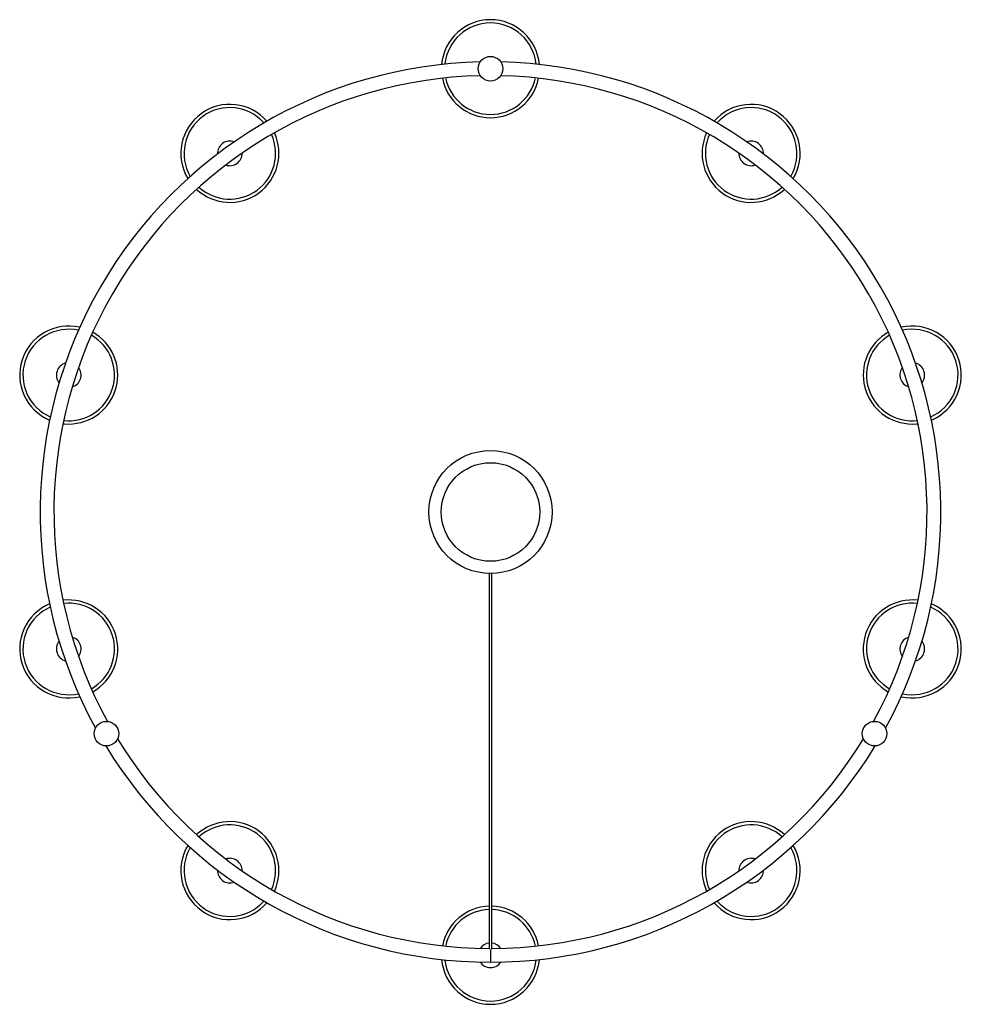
# Paper-space layout '_Superior' of a CAD drawing. Header units: millimetres. Extents: x -441 to 515, y -1414 to -414.
import ezdxf

# ---------------------------------------------------------------- set-up
doc = ezdxf.new("R2010")
doc.units = ezdxf.units.MM

psp = doc.layouts.new('_Superior')

# ---------------------------------------------------------------- linework, layer by layer
at = {"color": 7, "linetype": 'Continuous', "lineweight": 25}
for p, q in [((-387.6, -786.92), (-386.81, -786.65)), ((468.08, -1065.11), (469.14, -1064.76))]:
    psp.add_line(p, q, dxfattribs=at)
at = {"color": 8, "linetype": 'Continuous', "lineweight": 25}
psp.add_line((36.78, -1358.23), (36.78, -1371), dxfattribs=at)
at = {"color": 7, "linetype": 'Continuous', "lineweight": 25, "flags": 128}
for points in [[(-397.05, -824.35), (-395.41, -824.52), (-391.19, -824.7)], [(464.76, -824.69), (468.98, -824.52), (470.61, -824.35)], [(-231.85, -1266.26), (-229.83, -1265.74), (-227.72, -1265.56)], [(301.29, -1265.56), (303.4, -1265.74), (305.41, -1266.26)]]:
    psp.add_lwpolyline(points, dxfattribs=at)
at = {"color": 7, "linetype": 'Continuous', "lineweight": 25}
for centre, radius in [((36.78, -464), 12.5), ((36.78, -914), 62.5), ((36.78, -914), 50), ((-352.93, -1139), 12.5), ((426.49, -1139), 12.5)]:
    psp.add_circle(centre, radius, dxfattribs=at)
for centre, radius, start, end in [((36.78, -464), 49.75, 4.96265, 175.03735), ((36.78, -464), 46.45, 5.75446, 174.24554), ((36.78, -914), 457, 91.30848, 208.69152), ((36.78, -914), 457, 331.30848, 88.69152), ((36.78, -914), 443, 91.32899, 208.67101), ((36.78, -464), 49.75, 191.23777, 348.76223), ((36.78, -464), 46.45, 191.60369, 348.39631), ((36.78, -914), 443, 331.32899, 88.67101), ((-227.72, -549.94), 49.75, 40.96336, 211.03669), ((-227.72, -549.94), 46.45, 41.75522, 210.24483), ((301.28, -549.94), 49.75, 328.96199, 139.03806), ((301.28, -549.94), 46.45, 329.75375, 138.2463), ((-227.72, -549.94), 49.75, 227.23712, 24.76293), ((301.28, -549.94), 49.75, 155.23847, 312.76158), ((-227.72, -549.94), 46.45, 227.60299, 24.39706), ((-227.72, -549.94), 12.5, 69.40234, 182.59771), ((301.28, -549.94), 46.45, 155.60444, 312.39561), ((301.28, -549.94), 12.5, 357.39578, 110.60427), ((-227.72, -549.94), 12.5, 250.71449, 1.28556), ((301.28, -549.94), 12.5, 178.72094, 289.27911), ((-391.19, -774.94), 49.75, 76.96385, 247.03633), ((-391.19, -774.94), 46.45, 77.75574, 246.24444), ((464.76, -774.94), 49.75, 292.96163, 103.03855), ((464.76, -774.94), 46.45, 293.75335, 102.24682), ((-391.19, -774.94), 46.45, 263.6026, 60.39757), ((-391.19, -774.94), 49.75, 270, 60.76341), ((464.76, -774.94), 49.75, 119.23895, 270), ((464.76, -774.94), 46.45, 119.60495, 276.39523), ((-391.19, -774.94), 12.5, 105.40442, 218.59575), ((-391.19, -774.94), 12.5, 286.71256, 37.28762), ((464.76, -774.94), 12.5, 142.723, 253.27718), ((464.76, -774.94), 12.5, 321.39382, 74.60636), ((-391.19, -1053.06), 49.75, 112.96392, 283.03641), ((-391.19, -1053.06), 49.75, 299.23685, 96.76349), ((-391.19, -1053.06), 46.45, 299.60268, 96.39765), ((464.76, -1053.06), 49.75, 83.23903, 240.7613), ((464.76, -1053.06), 46.45, 83.60503, 240.3953), ((464.76, -1053.06), 49.75, 256.96171, 67.03863), ((-391.19, -1053.06), 46.45, 113.75582, 282.24452), ((464.76, -1053.06), 46.45, 257.75343, 66.2469), ((-391.19, -1053.06), 12.5, 141.4045, 254.59583), ((-391.19, -1053.06), 12.5, 322.71264, 73.2877), ((464.76, -1053.06), 12.5, 106.72308, 217.27726), ((464.76, -1053.06), 12.5, 285.3939, 38.60643), ((36.78, -914), 443, 211.32899, 269.80609), ((36.78, -914), 443, 270.19427, 328.67101), ((36.78, -914), 457, 211.30848, 328.69152), ((-227.72, -1278.06), 49.75, 335.23733, 132.76313), ((301.29, -1278.06), 49.75, 47.23868, 204.76178), ((-227.72, -1278.06), 46.45, 335.60319, 132.39727), ((301.29, -1278.06), 46.45, 47.60464, 204.39582), ((-227.72, -1278.06), 49.75, 148.96356, 319.0369), ((-227.72, -1278.06), 46.45, 149.75542, 318.24504), ((301.29, -1278.06), 49.75, 220.96219, 31.03827), ((301.29, -1278.06), 46.45, 221.75395, 30.24651), ((-227.72, -1278.06), 12.5, 358.71469, 109.28577), ((301.29, -1278.06), 12.5, 70.72115, 181.27931), ((-227.72, -1278.06), 12.5, 177.40254, 290.59792), ((301.29, -1278.06), 12.5, 249.39599, 2.60447), ((36.78, -1364), 49.75, 91.7289, 168.76248), ((36.78, -1364), 46.45, 91.86316, 168.39657), ((36.78, -1364), 46.45, 11.60394, 88.14721), ((36.78, -1364), 49.75, 11.23803, 88.26765), ((36.78, -1364), 12.5, 96.95818, 145.28256), ((36.78, -1364), 12.5, 34.71794, 83.08098), ((36.78, -1364), 49.75, 184.9629, 355.03761), ((36.78, -1364), 46.45, 185.75471, 354.2458), ((36.78, -1364), 12.5, 213.39929, 326.60122)]:
    psp.add_arc(centre, radius, start, end, dxfattribs=at)
for points, knots in [([(35.28, -976.39), (35.28, -977.66), (35.28, -982.12), (35.28, -989.74), (35.28, -999.02), (35.28, -1007.88), (35.28, -1016.1), (35.28, -1023.96), (35.28, -1031.13), (35.28, -1037.54), (35.28, -1042.91), (35.28, -1047.42), (35.28, -1051.62), (35.28, -1055.46), (35.28, -1059.09), (35.28, -1062.23), (35.28, -1065.19), (35.28, -1068.07), (35.28, -1071.35), (35.28, -1075.19), (35.28, -1079.75), (35.28, -1084.8), (35.28, -1090.25), (35.28, -1095.97), (35.28, -1102.48), (35.28, -1109.85), (35.28, -1118.12), (35.28, -1127.25), (35.28, -1137.23), (35.28, -1148.05), (35.28, -1159.76), (35.28, -1172.34), (35.28, -1185.74), (35.28, -1199.89), (35.28, -1214.65), (35.28, -1229.93), (35.28, -1245.58), (35.28, -1261.48), (35.28, -1273.78), (35.28, -1282.32), (35.28, -1287.35), (35.28, -1292.95), (35.28, -1299.28), (35.28, -1306.39), (35.28, -1314.15), (35.28, -1322.56), (35.28, -1331.65), (35.28, -1341.6), (35.28, -1350.35), (35.28, -1355.82), (35.28, -1357.64)], [0, 0, 0, 0, 0.0095675, 0.0336669, 0.0577584, 0.0818374, 0.1058993, 0.129941, 0.1587833, 0.1876331, 0.2164961, 0.2453707, 0.2742534, 0.3120857, 0.349925, 0.3877665, 0.4151303, 0.4424915, 0.4698464, 0.4971947, 0.5245339, 0.55186, 0.5733233, 0.5947746, 0.6162162, 0.6376493, 0.6590637, 0.680476, 0.7013119, 0.7221482, 0.74297, 0.7637902, 0.7846047, 0.8054172, 0.8262288, 0.8466265, 0.8670236, 0.8871675, 0.9067179, 0.9123303, 0.9182106, 0.9248916, 0.9324057, 0.9407828, 0.950057, 0.9596578, 0.9701272, 0.981506, 0.9938396, 1, 1, 1, 1]), ([(38.28, -1357.68), (38.28, -1355.26), (38.28, -1348.69), (38.28, -1338.47), (38.28, -1327.35), (38.28, -1317.35), (38.28, -1308.41), (38.28, -1300.47), (38.28, -1293.62), (38.28, -1287.76), (38.28, -1282.7), (38.28, -1277.96), (38.28, -1273.31), (38.28, -1268.64), (38.28, -1259.86), (38.28, -1247.07), (38.28, -1230.66), (38.28, -1214.88), (38.28, -1199.89), (38.28, -1185.74), (38.28, -1172.34), (38.28, -1159.76), (38.28, -1148.05), (38.28, -1137.23), (38.28, -1126.94), (38.28, -1117.29), (38.28, -1108.41), (38.28, -1100.6), (38.28, -1093.78), (38.28, -1087.87), (38.28, -1082.78), (38.28, -1077.85), (38.28, -1073.29), (38.28, -1069.16), (38.28, -1065.66), (38.28, -1062.61), (38.28, -1059.74), (38.28, -1056.86), (38.28, -1053.71), (38.28, -1050.11), (38.28, -1045.84), (38.28, -1041.07), (38.28, -1035.87), (38.28, -1030.35), (38.28, -1024), (38.28, -1016.71), (38.28, -1008.54), (38.28, -999.14), (38.28, -988.6), (38.28, -980.68), (38.28, -976.62), (38.28, -976.38)], [0, 0, 0, 0, 0.008205, 0.022209, 0.034956, 0.046511, 0.056935, 0.066279, 0.07459, 0.081335, 0.087271, 0.092878, 0.098543, 0.104263, 0.110037, 0.131068, 0.152434, 0.173801, 0.194611, 0.215422, 0.236235, 0.257053, 0.277873, 0.298708, 0.319542, 0.342899, 0.366262, 0.38964, 0.413035, 0.436438, 0.459855, 0.483281, 0.515503, 0.547737, 0.57998, 0.612227, 0.642872, 0.673517, 0.70416, 0.734796, 0.765424, 0.796041, 0.82009, 0.844127, 0.868161, 0.8922, 0.916258, 0.940334, 0.969241, 0.99816, 1, 1, 1, 1])]:
    psp.add_open_spline(points, degree=3, knots=knots, dxfattribs=at)

doc.saveas('drawing.dxf')
